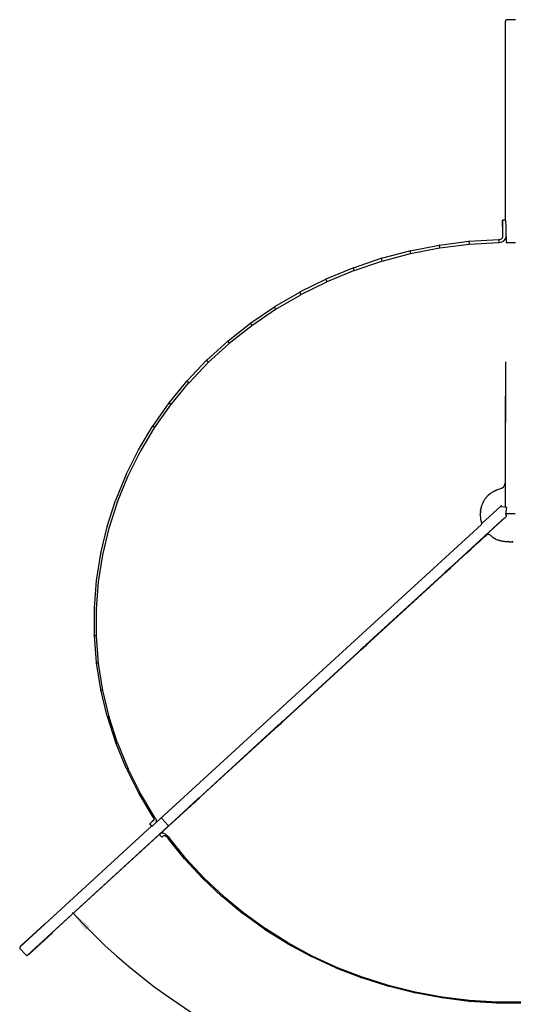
# Model space of a CAD drawing. Header units: millimetres. Extents: x 50 to 4150, y 50 to 2920.
# Tile 2 of 21: x 893 to 1336, y 513 to 1396. Entities that reach past the tile are written whole.
import ezdxf

# ---------------------------------------------------------------- set-up
doc = ezdxf.new("R2010")
doc.units = ezdxf.units.MM
doc.header["$LTSCALE"] = 10
doc.linetypes.add('SLD-Solido', pattern=[0])
doc.layers.add('QUOTE', color=1, linetype='SLD-Solido')
doc.styles.add('SLDTEXTSTYLE0', font='GOTHIC.TTF', dxfattribs={"width": 0.913})
doc.dimstyles.new('SLDDIMSTYLE1', dxfattribs={"dimtxt": 26.458333, "dimasz": 20, "dimexe": 0, "dimexo": 0.0625, "dimgap": 6.614583, "dimtad": 1, "dimdec": 4, "dimlfac": 10, "dimzin": 12, "dimdsep": 46, "dimtxsty": 'SLDTEXTSTYLE0', "dimsah": 1, "dimcen": 0.09, "dimadec": 1, "dimazin": 3, "dimtfac": 1, "dimtdec": 1, "dimtofl": 0, "dimtmove": 0, "dimatfit": 3, "dimfxl": 1, "dimfrac": 2, "dimtolj": 1, "dimtzin": 12, "dimarcsym": 0})

# ---------------------------------------------------------------- blocks, each defined once
blk = doc.blocks.new('_D_2')
at = {"layer": 'QUOTE', "transparency": 16777216}
blk.add_arc((1333.65, 955.7), 533.45, 222.52816, 317.5, dxfattribs=at)
for points in [[(940.52, 595.12), (952.5, 578.91), (956.13, 582.36)], [(1726.95, 595.31), (1711.35, 582.54), (1714.98, 579.1)]]:
    blk.add_solid(points, dxfattribs=at)
at = {"layer": 'QUOTE', "transparency": 16777216, "insert": (1314.42, 455.71), "char_height": 26.458, "attachment_point": 1, "rotation": 0.8455, "style": 'SLDTEXTSTYLE0'}
blk.add_mtext('95°', dxfattribs=at)

msp = doc.modelspace()

# ---------------------------------------------------------------- linework, layer by layer
for p, q in [((1337.79962, 1395.362237), (1329.79962, 1395.362237)), ((1337.04962, 1395.505128), (1330.54962, 1395.505128)), ((1328.54962, 1393.505128), (1328.54962, 1365.505128)), ((1328.79962, 1215.77891), (1328.79962, 1394.325937)), ((1326.289979, 1213.172484), (1326.23675, 1200.336216)), ((1329.316818, 1215.779494), (1326.316835, 1215.776106)), ((1326.393943, 1201.190577), (1326.37583, 1207.100896)), ((1329.393926, 1201.193964), (1329.369977, 1195.418587)), ((1329.393926, 1201.193964), (1329.375813, 1207.104284)), ((1243.48253, 1188.437205), (1269.452416, 1193.472227)), ((1269.452416, 1193.472227), (1269.811727, 1190.935713)), ((1269.706123, 1193.511147), (1296.003308, 1196.828166)), ((1269.942488, 1190.956611), (1296.239674, 1194.27363)), ((1296.003308, 1196.828166), (1296.239674, 1194.27363)), ((1296.258986, 1196.850252), (1322.814376, 1198.436134)), ((1296.371543, 1194.285872), (1322.926933, 1195.871755)), ((1323.314022, 1198.451624), (1322.814376, 1198.436134)), ((1322.814376, 1198.436134), (1322.926933, 1195.871755)), ((1323.426579, 1195.887245), (1322.926933, 1195.871755)), ((1337.79962, 1195.401237), (1329.79962, 1195.401237)), ((1217.723115, 1181.654489), (1243.232134, 1188.381593)), ((1218.203853, 1179.144116), (1243.712873, 1185.871221)), ((1243.232134, 1188.381593), (1243.712873, 1185.871221)), ((1243.841841, 1185.900691), (1269.811727, 1190.935713)), ((1192.56037, 1173.197849), (1217.477358, 1181.582423)), ((1193.160366, 1170.721631), (1218.077354, 1179.106204)), ((1217.477358, 1181.582423), (1218.077354, 1179.106204)), ((1168.123756, 1163.110758), (1192.320564, 1173.109654)), ((1168.840194, 1160.676556), (1193.037002, 1170.675452)), ((1192.320564, 1173.109654), (1193.037002, 1170.675452)), ((1144.538971, 1151.445065), (1167.891189, 1163.00685)), ((1145.3684, 1149.060547), (1168.720617, 1160.622332)), ((1167.891189, 1163.00685), (1168.720617, 1160.622332)), ((1121.927368, 1138.260759), (1144.314895, 1151.325949)), ((1122.865717, 1135.933352), (1145.253244, 1148.998543)), ((1144.314895, 1151.325949), (1145.253244, 1148.998543)), ((1100.405263, 1123.625624), (1121.712997, 1138.127024)), ((1101.44786, 1121.362474), (1122.755594, 1135.863875)), ((1121.712997, 1138.127024), (1122.755594, 1135.863875)), ((1080.083406, 1107.614936), (1100.201762, 1123.477947)), ((1081.225, 1105.422862), (1101.343356, 1121.285872)), ((1100.201762, 1123.477947), (1101.343356, 1121.285872)), ((1061.066347, 1090.311033), (1079.891884, 1107.45407)), ((1062.301135, 1088.196487), (1081.126672, 1105.339524)), ((1079.891884, 1107.45407), (1081.126672, 1105.339524)), ((1043.451926, 1071.802906), (1060.887852, 1090.137809)), ((1044.773583, 1069.771935), (1062.209509, 1088.106838)), ((1060.887852, 1090.137809), (1062.209509, 1088.106838)), ((1328.927636, 1088.747864), (1328.476249, 979.895395)), ((1027.330794, 1052.18577), (1043.287436, 1071.618227)), ((1028.732507, 1050.24398), (1044.689149, 1069.676436)), ((1043.287436, 1071.618227), (1044.689149, 1069.676436)), ((1012.785887, 1031.560515), (1027.181212, 1051.990606)), ((1027.181212, 1051.990606), (1028.655717, 1050.143126)), ((1328.79962, 958.388229), (1328.79962, 1057.876586)), ((1014.260392, 1029.713035), (1028.655717, 1050.143126)), ((999.892062, 1010.033261), (1012.652033, 1031.355897)), ((1001.431685, 1008.284713), (1014.191657, 1029.607349)), ((1012.652033, 1031.355897), (1014.191657, 1029.607349)), ((988.71565, 987.714724), (999.774671, 1009.820274)), ((990.312351, 986.069195), (1001.371372, 1008.174745)), ((1328.598585, 1009.396851), (1328.79962, 1009.397078)), ((1328.79962, 1014.397081), (1328.619319, 1014.396877)), ((979.314176, 964.719748), (988.615366, 987.494505)), ((980.959592, 963.180763), (990.260782, 985.95552)), ((971.736003, 941.1666), (979.231545, 964.493473)), ((973.4215, 939.737103), (980.917042, 963.063976)), ((1324.623853, 959.364002), (1307.599069, 943.763661)), ((1325.29962, 959.983228), (1324.623853, 959.364002)), ((1325.29962, 958.89709), (1325.29962, 959.983228)), ((1330.052893, 958.201985), (1325.563824, 958.869086)), ((1329.194064, 952.023026), (1330.052893, 958.201985)), ((1329.41545, 950.191274), (1027.18877, 673.251546)), ((1325.29962, 946.416948), (1278.957669, 903.952373)), ((1325.29962, 946.416999), (1325.29962, 946.417312)), ((1325.29962, 946.416948), (1325.29962, 946.416999)), ((1329.194064, 952.023026), (1329.531869, 951.654397)), ((1329.304777, 952.819562), (1329.79962, 952.819562)), ((1329.79962, 952.819562), (1337.631436, 952.819562)), ((966.020134, 917.176484), (971.671473, 940.935481)), ((967.736854, 915.858819), (973.388194, 939.617816)), ((1307.285057, 943.021291), (1015.743427, 675.882327)), ((1311.499013, 933.050753), (1312.483692, 933.886997)), ((1294.094231, 917.331041), (1297.064993, 920.05107)), ((1296.273543, 919.315338), (1294.254405, 917.466621)), ((1295.631904, 918.697015), (1296.273543, 919.315338)), ((1297.064993, 920.05107), (1296.080392, 919.102187)), ((1297.078594, 919.946419), (1297.073473, 919.952065)), ((1297.759731, 920.589553), (1297.674069, 920.683982)), ((1297.683077, 920.53816), (1298.102357, 920.922051)), ((962.19597, 892.872784), (965.974052, 916.941761)), ((963.934885, 891.668681), (967.712967, 915.737658)), ((1294.181637, 917.516901), (1279.14634, 903.744391)), ((1294.254405, 917.466621), (1294.094231, 917.331041)), ((1275.271236, 900.57438), (1203.745106, 835.032758)), ((1275.459324, 900.36704), (1203.922486, 834.838447)), ((1275.270566, 900.575118), (1275.564699, 900.25088)), ((1279.267978, 903.610303), (1278.956954, 903.953161)), ((960.283192, 868.380575), (962.168578, 892.635718)), ((962.035154, 867.291141), (963.92054, 891.546283)), ((960.291633, 843.825845), (960.274626, 868.142438)), ((962.047428, 842.851556), (962.030422, 867.168149)), ((960.291633, 843.825845), (962.047428, 842.851556)), ((962.221245, 819.334885), (960.301923, 843.587912)), ((963.97165, 818.475588), (962.052328, 842.728615)), ((1200.058713, 831.654801), (1128.515572, 766.09759)), ((1200.235508, 831.461131), (1128.680445, 765.915843)), ((1200.058039, 831.65554), (1200.341352, 831.345184)), ((1204.043934, 834.705407), (1203.744322, 835.033617)), ((962.221245, 819.334885), (963.97165, 818.475588)), ((966.062087, 795.033753), (962.250316, 819.09843)), ((967.797919, 794.288667), (963.986148, 818.353344)), ((966.062087, 795.033753), (967.797919, 794.288667)), ((971.794399, 771.047395), (966.109758, 794.800038)), ((973.50657, 770.415114), (967.821929, 794.167758)), ((971.794399, 771.047395), (973.50657, 770.415114)), ((979.388655, 747.499289), (971.860385, 770.817664)), ((981.068225, 746.977798), (973.539955, 770.296174)), ((1124.829139, 762.719597), (1053.231664, 697.112598)), ((1124.993428, 762.538492), (1053.384627, 696.943979)), ((1124.828467, 762.720337), (1125.099439, 762.42163)), ((1128.802718, 765.781053), (1128.514791, 766.098452)), ((979.388655, 747.499289), (981.068225, 746.977798)), ((988.805806, 724.510468), (979.472571, 747.27476)), ((990.444031, 724.097152), (981.110796, 746.861445)), ((988.805806, 724.510468), (990.444031, 724.097152)), ((999.997338, 702.199308), (988.907166, 724.292325)), ((1001.585722, 701.890973), (990.49555, 723.983991)), ((999.997338, 702.199308), (1001.585722, 701.890973)), ((1012.93787, 680.626882), (1000.115563, 701.988697)), ((1014.46821, 680.419775), (1001.645904, 701.781591)), ((1049.69761, 693.566628), (1026.964934, 672.743226)), ((1049.545231, 693.734605), (1039.870816, 684.869637)), ((1049.544564, 693.73534), (1049.801853, 693.451715)), ((1053.505132, 696.811138), (1053.230881, 697.11346)), ((1039.874037, 684.866121), (922.137506, 576.87397)), ((1012.93787, 680.626882), (1014.46821, 680.419775)), ((1013.195811, 680.240372), (1012.93787, 680.626882)), ((1014.726152, 680.033266), (1014.46821, 680.419775)), ((1027.18877, 673.251546), (1039.870816, 684.869637)), ((1027.188894, 673.251411), (1039.874037, 684.866121)), ((1011.500699, 672.431167), (893.590731, 564.279934)), ((1027.188894, 673.251411), (900.346477, 556.907018)), ((1009.63068, 674.47968), (1011.653251, 672.264054)), ((1010.536603, 675.264163), (1013.720856, 678.097952)), ((1012.559174, 673.048538), (1015.743427, 675.882327)), ((1020.655836, 679.472392), (1026.060284, 673.573923)), ((1020.655848, 679.472378), (1026.060297, 673.573909)), ((1018.56258, 664.835668), (1020.578074, 662.613877)), ((1019.50646, 665.582105), (1020.491139, 666.418349)), ((1021.521954, 663.360313), (1022.506633, 664.196558)), ((1026.154293, 661.802121), (1026.431454, 661.414011)), ((1027.83564, 661.391018), (1026.431454, 661.414011)), ((1041.155159, 643.23456), (1026.431454, 661.414011)), ((1027.558479, 661.779128), (1027.83564, 661.391018)), ((1042.559345, 643.211567), (1027.83564, 661.391018)), ((1042.636788, 643.122324), (1041.302656, 643.059042)), ((1057.274016, 625.861175), (1041.302656, 643.059042)), ((1058.608147, 625.924457), (1042.636788, 643.122324)), ((1058.692038, 625.839996), (1057.434269, 625.694909)), ((1074.619512, 609.509097), (1057.434269, 625.694909)), ((1075.877282, 609.654184), (1058.692038, 625.839996)), ((1075.96726, 609.574904), (1074.791828, 609.352894)), ((1093.114739, 594.250888), (1074.791828, 609.352894)), ((1094.290171, 594.472899), (1075.96726, 609.574904)), ((1094.385845, 594.399176), (1093.29836, 594.105516)), ((1112.677679, 580.154262), (1093.29836, 594.105516)), ((1113.765164, 580.447922), (1094.385845, 594.399176)), ((915.139818, 584.482812), (894.495652, 565.566724)), ((901.589136, 557.825108), (922.233302, 576.741197)), ((901.589185, 557.825162), (922.233351, 576.74125)), ((922.356708, 576.8646), (922.233302, 576.741197)), ((922.356708, 576.8646), (922.356756, 576.864653)), ((1113.866114, 580.380107), (1112.871788, 580.020438)), ((1133.221575, 567.28178), (1112.871788, 580.020438)), ((1134.215901, 567.641449), (1113.866114, 580.380107)), ((894.372246, 565.443321), (894.372197, 565.443268)), ((1134.32168, 567.579866), (1133.425298, 567.16017)), ((1154.655313, 555.690574), (1133.425298, 567.16017)), ((1155.551695, 556.11027), (1134.32168, 567.579866)), ((893.488167, 562.82964), (898.892764, 556.931307)), ((900.896936, 557.411399), (900.346477, 556.907018)), ((1155.66183, 556.055215), (1154.867721, 555.581784)), ((1176.883823, 545.432092), (1154.867721, 555.581784)), ((1177.677933, 545.905522), (1155.66183, 556.055215)), ((1177.791931, 545.857258), (1177.103941, 545.336669)), ((1199.808507, 536.551869), (1177.103941, 545.336669)), ((1200.496497, 537.072457), (1177.791931, 545.857258)), ((1200.613844, 537.031217), (1200.035315, 536.470294)), ((1223.327672, 529.089325), (1200.035315, 536.470294)), ((1223.906201, 529.650248), (1200.613844, 537.031217)), ((1224.026365, 529.616231), (1223.560115, 529.022009)), ((1247.803234, 523.67181), (1224.026365, 529.616231)), ((1247.336984, 523.077588), (1223.560115, 529.022009)), ((1247.925669, 523.64518), (1247.573973, 523.024873)), ((1271.729929, 518.543348), (1247.573973, 523.024873)), ((1272.081625, 519.163655), (1247.925669, 523.64518)), ((1296.398289, 515.506738), (1271.97035, 518.505502)), ((1296.633713, 516.145776), (1272.205775, 519.144541)), ((1321.232621, 513.98124), (1296.64101, 515.483952)), ((1321.350622, 514.631558), (1296.759011, 516.13427)), ((1346.122745, 514.627716), (1321.476495, 514.627716)), ((1346.122745, 513.973632), (1321.476495, 513.973632))]:
    msp.add_line(p, q)
at = {"flags": 128}
for points in [[(1330.54962, 1395.505128), (1330.159439, 1395.466699), (1329.807227, 1395.362237)], [(1326.37583, 1207.100896), (1326.368722, 1209.197115), (1326.360971, 1211.060835), (1326.352735, 1212.654116), (1326.344183, 1213.944525), (1326.335487, 1214.905791), (1326.326826, 1215.518346), (1326.318374, 1215.769721), (1326.310306, 1215.654798), (1326.302784, 1215.175917), (1326.295962, 1214.342826), (1326.289979, 1213.172484)], [(1329.531869, 951.654397), (1329.509157, 951.368974), (1329.487318, 951.094515), (1329.46719, 950.841569), (1329.449548, 950.619855), (1329.43507, 950.437894), (1329.424312, 950.302679), (1329.417687, 950.219405), (1329.41545, 950.191274)], [(1311.499013, 933.050753), (1310.671388, 932.33947), (1309.608428, 931.411665), (1308.331773, 930.286224), (1306.867411, 928.98606), (1305.245153, 927.537638), (1303.498023, 925.970446), (1301.661588, 924.316386), (1299.773232, 922.609131), (1297.871396, 920.883435), (1295.994797, 919.174428), (1294.181637, 917.516901)], [(1316.326417, 932.621868), (1315.707937, 933.071657), (1315.10761, 933.448609), (1314.537013, 933.745451), (1314.007154, 933.956459), (1313.528251, 934.077563), (1313.109542, 934.106427), (1312.759103, 934.042494), (1312.483692, 933.886997)], [(1279.361239, 904.323461), (1279.221371, 904.195398), (1278.817034, 903.824967), (1278.192042, 903.252311), (1277.414123, 902.539485), (1276.567578, 901.763736), (1275.744142, 901.009129), (1275.033048, 900.357435), (1274.511353, 899.879277), (1274.235591, 899.626471), (1274.235646, 899.626411), (1274.511511, 899.879104), (1275.033293, 900.357168), (1275.270835, 900.574822)], [(1275.523285, 900.296532), (1275.101694, 899.900774), (1274.833822, 899.639262), (1274.843561, 899.628526), (1275.129858, 899.869727), (1275.661686, 900.336728), (1276.381413, 900.978923), (1277.211048, 901.72672), (1278.060684, 902.499082), (1278.838252, 903.212314), (1279.45949, 903.789124), (1279.857076, 904.167007), (1279.987927, 904.305014), (1279.987927, 904.305014)], [(1278.957132, 903.952965), (1279.221479, 904.19528), (1279.361239, 904.323461)], [(1205.22852, 836.393362), (1205.089254, 836.265861), (1204.683951, 835.894558), (1204.048623, 835.312444), (1203.239722, 834.571243), (1202.329123, 833.736814), (1201.397736, 832.8833), (1200.528318, 832.086538), (1199.798122, 831.417325), (1199.272029, 830.935124), (1198.996785, 830.682779), (1198.996845, 830.682713), (1199.272205, 830.934932), (1199.798397, 831.417025), (1200.058345, 831.655204)], [(1200.299094, 831.391475), (1199.847412, 830.967719), (1199.57954, 830.706207), (1199.58928, 830.695471), (1199.875576, 830.936672), (1200.407404, 831.403674), (1201.127132, 832.045869), (1201.956766, 832.793665), (1202.806402, 833.566028), (1203.58397, 834.279259), (1204.205208, 834.856069), (1204.602794, 835.233952), (1204.733645, 835.371959), (1204.733645, 835.371959)], [(1203.744665, 835.033241), (1204.048939, 835.3121), (1204.684179, 835.89431), (1205.089373, 836.265731), (1205.22852, 836.393362)], [(1130.005487, 767.464152), (1129.866222, 767.336651), (1129.460918, 766.965348), (1128.825591, 766.383234), (1128.01669, 765.642034), (1127.10609, 764.807605), (1126.174703, 763.95409), (1125.305286, 763.157328), (1124.57509, 762.488115), (1124.048997, 762.005914), (1123.773752, 761.753569), (1123.773812, 761.753503), (1124.049172, 762.005723), (1124.575365, 762.487816), (1124.828772, 762.720002)], [(1125.058026, 762.467283), (1124.636434, 762.071524), (1124.368562, 761.810013), (1124.378302, 761.799276), (1124.664598, 762.040478), (1125.196426, 762.507479), (1125.916154, 763.149674), (1126.745788, 763.89747), (1127.595425, 764.669833), (1128.372993, 765.383064), (1128.99423, 765.959875), (1129.391817, 766.337758), (1129.522667, 766.475764), (1129.522667, 766.475764)], [(1128.515133, 766.098075), (1128.825906, 766.38289), (1129.461146, 766.9651), (1129.866341, 767.336521), (1130.005487, 767.464152)], [(1054.782454, 698.534942), (1054.643189, 698.407441), (1054.237886, 698.036138), (1053.602558, 697.454025), (1052.793657, 696.712824), (1051.883058, 695.878395), (1050.95167, 695.02488), (1050.082253, 694.228118), (1049.352057, 693.558906), (1048.825964, 693.076704), (1048.550719, 692.824359), (1048.550779, 692.824294), (1048.826139, 693.076513), (1049.352332, 693.558606), (1049.544862, 693.735011)], [(1049.76044, 693.497368), (1049.338848, 693.101609), (1049.070976, 692.840098), (1049.080716, 692.829361), (1049.367012, 693.070562), (1049.89884, 693.537564), (1050.618568, 694.179759), (1051.448202, 694.927555), (1052.297839, 695.699918), (1053.075407, 696.413149), (1053.696644, 696.98996), (1054.094231, 697.367843), (1054.225082, 697.505849), (1054.225082, 697.505849)], [(1053.231228, 697.113078), (1053.602874, 697.45368), (1054.238113, 698.03589), (1054.643308, 698.407311), (1054.782454, 698.534942)], [(1013.720856, 678.097952), (1013.822756, 678.234314), (1013.876469, 678.418172), (1013.880849, 678.645606), (1013.835804, 678.911765), (1013.742295, 679.210972), (1013.602314, 679.536846), (1013.418849, 679.882436), (1013.195811, 680.240372)], [(1015.743427, 675.882327), (1015.940857, 676.146527), (1016.044926, 676.502753), (1016.053414, 676.943406), (1015.966139, 677.459089), (1015.784964, 678.038803), (1015.513751, 678.670183), (1015.158287, 679.339765), (1014.726152, 680.033266)], [(1013.879891, 678.445838), (1013.390526, 677.994869), (1012.169076, 676.866963), (1011.166578, 675.937504), (1010.403439, 675.225412), (1009.895194, 674.745186), (1009.65219, 674.506599), (1009.679375, 674.514509), (1009.976193, 674.768756), (1010.536603, 675.264163)], [(1026.964934, 672.743226), (1025.252123, 671.170922), (1023.67453, 669.715847), (1022.264269, 668.407623), (1021.050049, 667.272882), (1020.056589, 666.334724), (1019.304112, 665.612247), (1018.807937, 665.120158), (1018.578164, 664.868475), (1018.619471, 664.862322), (1018.931017, 665.101824), (1019.50646, 665.582105)], [(1020.491139, 666.418349), (1021.0026, 666.628101), (1021.715976, 666.572524), (1022.591845, 666.254689), (1023.581807, 665.69216), (1024.631157, 664.916022), (1025.681906, 663.969164), (1026.675992, 662.903911), (1027.558479, 661.779128)], [(1022.506633, 664.196558), (1022.770613, 664.304817), (1023.138807, 664.276132), (1023.590869, 664.112088), (1024.101817, 663.82175), (1024.643417, 663.421163), (1025.185739, 662.932462), (1025.698815, 662.382654), (1026.154293, 661.802121)]]:
    msp.add_lwpolyline(points, dxfattribs=at)
for centre, radius, start, end in [((1330.54962, 1393.505128), 2, 150.233335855, 180), ((1330.54962, 1365.505128), 2, 180, 208.955024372), ((887.296951, 1208.435763), 442.080868, 359.827433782, 0.951826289), ((1323.432401, 1201.419653), 2.970389, 267.715995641, 355.576947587), ((1323.655938, 1201.637801), 5.755128, 267.715995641, 355.576947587), ((1323.431362, 979.996373), 5.045897, 303.256551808, 358.853331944), ((1306.335149, 943.882707), 1.282327, 317.796944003, 12.334835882), ((1289.856511, 891.957825), 15.806391, 128.633861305, 132.261036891), ((1214.286926, 823.408375), 15.309882, 128.608416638, 132.199286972), ((1139.391251, 754.128576), 15.806391, 128.633861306, 132.261036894), ((1064.093665, 685.158661), 15.806391, 128.633861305, 132.261036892), ((1002.898601, 683.289267), 14.078324, 308.45158504, 313.330205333), ((1017.63402, 667.30667), 5.539834, 302.102367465, 314.572730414), ((916.490967, 583.008229), 2, 99.549311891, 132.498786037), ((920.882202, 578.215833), 2, 312.498786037, 335.790990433), ((895.846752, 564.092087), 2, 137.499999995, 166.254638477), ((895.846801, 564.092141), 2, 132.498786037, 166.254961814), ((900.237987, 559.299692), 2, 289.234975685, 312.498786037), ((900.238036, 559.299745), 2, 289.235265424, 312.498786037)]:
    msp.add_arc(centre, radius, start, end)
for centre, major_axis, ratio, start_param, end_param in [((1329.79962, 1394.325937), (0, 1.0363), 0.9649715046, 0, 1.5707963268), ((1270.718281, 1185.931449), (-1.100639, 7.567633), 0.809409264, 6.2687584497, 6.3102285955), ((1296.749729, 1189.214949), (-0.542875, 7.631867), 0.8100120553, 6.2747553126, 6.3161651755), ((1296.749729, 1189.214949), (-0.4273, 5.067386), 0.6289327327, 6.2677899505, 6.3091998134), ((1329.79962, 1195.047114), (1, 0), 0.354122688, 1.5707963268, 2.0159684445), ((1329.79962, 1195.047114), (1, 0), 0.354122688, 1.5707963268, 2.0151315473), ((1245.010636, 1180.94727), (-1.646524, 7.465317), 0.8079873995, 6.2636044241, 6.3051329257), ((1245.010636, 1180.94727), (-1.29731, 4.92407), 0.6254316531, 6.2418041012, 6.2833326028), ((1270.718281, 1185.931449), (-0.866539, 5.011602), 0.6278491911, 6.2544550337, 6.2959251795), ((1219.759024, 1174.288048), (-2.174937, 7.327366), 0.8058097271, 6.2597382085, 6.3013228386), ((1219.759024, 1174.288048), (-1.715746, 4.806341), 0.6217960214, 6.2302350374, 6.2718196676), ((1195.093299, 1165.988025), (-2.681253, 7.156943), 0.8029629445, 6.2575260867, 6.2991643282), ((1195.093299, 1165.988025), (-2.118555, 4.660423), 0.6171002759, 6.2200674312, 6.2617056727), ((1171.140335, 1156.089893), (-3.161944, 6.957627), 0.799550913, 6.2572428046, 6.2989318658), ((1171.140335, 1156.089893), (-2.503084, 4.488591), 0.6115313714, 6.2115298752, 6.2532189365), ((1148.023306, 1144.644551), (-3.614568, 6.733122), 0.7956881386, 6.259070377, 6.3008072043), ((1148.023306, 1144.644551), (-2.867314, 4.293218), 0.6052916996, 6.2047588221, 6.2464956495), ((1125.861123, 1131.71087), (-4.037656, 6.487033), 0.791493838, 6.2631064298, 6.3048877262), ((1125.861123, 1131.71087), (-3.209782, 4.076633), 0.5985869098, 6.1998069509, 6.2415882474), ((1104.76775, 1117.355357), (-4.430532, 6.222713), 0.7870870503, 6.2693779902, 6.3112002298), ((1104.76775, 1117.355357), (-3.529478, 3.841034), 0.5916160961, 6.1966568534, 6.2384790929), ((1084.851689, 1101.651854), (-4.79313, 5.943183), 0.7825830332, 6.2778577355, 6.3197171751), ((1084.851689, 1101.651854), (3.825725, -3.588445), 0.5845648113, 3.0536444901, 3.0955039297), ((1066.215364, 1084.681118), (-5.12581, 5.65111), 0.7780908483, 0.0052943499, 0.047187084), ((1066.215364, 1084.681118), (4.098084, -3.320708), 0.5776007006, 3.0538451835, 3.0957379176), ((1048.954615, 1066.530423), (5.429211, -5.348818), 0.7737120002, 3.1595603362, 3.2014822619), ((1048.954615, 1066.530423), (4.346264, -3.039492), 0.5708713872, 3.0555312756, 3.0974532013), ((1033.158233, 1047.293135), (5.704139, -5.038333), 0.769539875, 3.1741808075, 3.2161276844), ((1033.158233, 1047.293135), (4.570062, -2.746328), 0.5645040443, 3.0585535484, 3.1005004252), ((1018.907445, 1027.068173), (5.951482, -4.721426), 0.7656597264, 3.1906391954, 3.2326066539), ((1018.907445, 1027.068173), (4.769324, -2.442633), 0.5586060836, 3.0627565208, 3.1047239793), ((1006.27556, 1005.959578), (6.172161, -4.399666), 0.7621490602, 3.2088276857, 3.2508112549), ((1006.27556, 1005.959578), (4.943918, -2.129742), 0.5532665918, 3.0679841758, 3.109967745), ((995.327532, 984.075889), (6.367095, -4.074463), 0.7590781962, 3.228644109, 3.2706392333), ((995.327532, 984.075889), (5.093723, -1.808936), 0.5485580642, 3.074083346, 3.1160784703), ((1333.79962, 959.605019), (27.271607, 5.525641), 0.6400828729, 2.1366507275, 2.1762923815), ((1333.79962, 959.421632), (27.34403, 4.587326), 0.6375667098, 2.1128594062, 2.1539433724), ((1333.79962, 959.224403), (27.401967, 3.649959), 0.635611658, 2.0871039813, 2.1297865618), ((1333.79962, 959.01448), (27.446085, 2.713764), 0.6342351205, 2.0592924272, 2.1037286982), ((1333.79962, 958.793072), (27.476903, 1.778929), 0.6334491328, 2.0293395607, 2.0756811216), ((1333.79962, 958.561434), (27.494786, 0.845604), 0.6332600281, 1.9744610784, 2.0455613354), ((986.119682, 961.529682), (6.537188, -3.74711), 0.7565109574, 3.2499949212, 3.2919969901), ((986.119682, 961.529682), (5.218623, -1.481458), 0.5445382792, 3.0809058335, 3.1229079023), ((1333.79962, 960.421906), (24.864443, 16.711298), 0.7029821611, 2.307108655, 2.3409878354), ((1333.79962, 960.462427), (25.204921, 15.797105), 0.6962206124, 2.2985607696, 2.3321443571), ((1333.79962, 960.482592), (25.51454, 14.87723), 0.6896139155, 2.2893716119, 2.3227991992), ((1333.79962, 960.482308), (25.795055, 13.952519), 0.683197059, 2.2794212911, 2.3128312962), ((1333.79962, 960.461609), (26.048177, 13.023765), 0.6770062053, 2.2685916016, 2.3021222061), ((1333.79962, 960.420653), (26.275561, 12.091709), 0.6710784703, 2.2567661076, 2.2905558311), ((1333.79962, 960.359723), (26.478808, 11.157036), 0.6654516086, 2.243829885, 2.278018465), ((1333.79962, 960.27922), (26.659452, 10.220377), 0.660163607, 2.2296696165, 2.2643984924), ((1333.79962, 960.179663), (26.818952, 9.282312), 0.6552521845, 2.2141734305, 2.2495864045), ((1333.79962, 960.061681), (26.958686, 8.343363), 0.650754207, 2.197231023, 2.2334745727), ((1333.79962, 959.92601), (27.079939, 7.403999), 0.6467050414, 2.1787338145, 2.2159572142), ((1333.79962, 959.773481), (27.183891, 6.464637), 0.6431378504, 2.1585751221, 2.1969304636), ((1333.79962, 959.416562), (20.804758, 23.697702), 0.7588778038, 2.3674066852, 2.4089832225), ((1333.79962, 959.602012), (21.46043, 22.867397), 0.7519844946, 2.3594547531, 2.3995224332), ((1333.79962, 959.772138), (22.069697, 22.022064), 0.7450100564, 2.3518827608, 2.3906029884), ((1333.79962, 959.925937), (22.634629, 21.163224), 0.7379807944, 2.3445590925, 2.3820916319), ((1333.79962, 960.0625), (23.157268, 20.29226), 0.7309235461, 2.3373525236, 2.3738540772), ((1333.79962, 960.18102), (23.639622, 19.410448), 0.723865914, 2.3301324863, 2.3657566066), ((1333.79962, 960.280798), (24.083658, 18.518963), 0.7168364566, 2.3227698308, 2.3576665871), ((1333.79962, 960.361248), (24.491303, 17.618905), 0.7098648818, 2.3151371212, 2.349453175), ((1325.036103, 958.385418), (1.378629, 0.011987), 0.3766384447, 1.1747130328, 1.3751949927), ((1333.79962, 959.21688), (20.100595, 24.511303), 0.7656639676, 2.375869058, 2.4191167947), ((1333.79962, 959.004132), (19.345858, 25.306329), 0.7723170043, 2.3849707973, 2.4300503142), ((1333.79962, 958.779556), (18.538502, 26.080684), 0.778810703, 2.3948370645, 2.4644635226), ((978.699354, 938.436886), (6.683321, -3.418813), 0.7545053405, 3.2727969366, 3.3148013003), ((978.699354, 938.436886), (5.318511, -1.148535), 0.541252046, 3.0883090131, 3.1303133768), ((1333.79962, 958.87777), (16.849792, 27.525412), 0.7895706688, 3.2806666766, 3.3421394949), ((1333.79962, 959.123216), (15.93939, 28.217481), 0.7941709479, 3.3060046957, 3.3422833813), ((1333.79962, 959.356367), (14.977602, 28.881514), 0.7985530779, 3.3050336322, 3.339555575), ((1333.79962, 959.575981), (13.964198, 29.513995), 0.8026951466, 3.3011959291, 3.3341304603), ((1333.79962, 959.780869), (12.899449, 30.111164), 0.8065750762, 3.2946764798, 3.326189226), ((1333.79962, 959.969911), (11.784226, 30.669055), 0.8101708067, 3.2856684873, 3.3159199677), ((1333.79962, 960.142059), (10.620079, 31.183554), 0.813460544, 3.2743735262, 3.3035183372), ((1333.79962, 960.29635), (9.40933, 31.650468), 0.8164230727, 3.2610020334, 3.289188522), ((1333.79962, 960.43191), (8.155126, 32.065633), 0.8190381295, 3.2457739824, 3.2731443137), ((1333.79962, 960.547967), (6.861488, 32.425025), 0.8212868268, 3.2289194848, 3.2556100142), ((1333.79962, 960.643855), (5.533307, 32.724896), 0.8231521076, 3.2106790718, 3.2368209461), ((1333.79962, 960.719019), (4.176308, 32.961918), 0.8246192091, 3.1913034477, 3.2170233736), ((1333.79962, 960.773023), (2.796963, 33.133324), 0.8256761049, 3.1710525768, 3.1964737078), ((1333.79962, 960.805552), (1.402354, 33.237031), 0.826313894, 3.1501940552, 3.1754369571), ((1333.79962, 960.816416), (0, 33.271746), 0.8265271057, 3.1290008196, 3.1541844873), ((1333.79962, 960.805552), (-1.402354, 33.237031), 0.826313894, 3.1077483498, 3.1329912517), ((1333.79962, 960.773023), (-2.796963, 33.133324), 0.8256761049, 3.0867115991, 3.1121327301), ((973.104724, 914.916301), (6.806361, -3.090722), 0.7531141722, 3.2969785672, 3.3389805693), ((973.104724, 914.916301), (5.39329, -0.811382), 0.5387328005, 3.096155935, 3.1381579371), ((969.364556, 891.088862), (6.907163, -2.763947), 0.752385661, 3.3224804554, 3.3644754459), ((969.364556, 891.088862), (5.442883, -0.471213), 0.5370038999, 3.1043144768, 3.1463094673), ((967.498093, 867.077154), (6.986582, -2.439579), 0.7523638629, 3.349256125, 3.3912394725), ((967.498093, 867.077154), (5.467232, -0.129244), 0.5360796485, 3.1126564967, 3.1546398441), ((967.514928, 843.004656), (7.04549, -2.118703), 0.7530890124, 3.3772724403, 3.4192396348), ((967.514928, 843.004656), (5.466305, 0.213307), 0.5359659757, 3.1210563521, 3.1630235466), ((969.414979, 818.995143), (7.084781, -1.802405), 0.7545977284, 3.4065104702, 3.4484570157), ((969.414979, 818.995143), (5.440098, 0.555222), 0.5366608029, 3.1293896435, 3.1713361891), ((973.188466, 795.172159), (7.105391, -1.491789), 0.7569230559, 3.4369665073, 3.4788880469), ((973.188466, 795.172159), (5.388635, 0.895275), 0.538154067, 3.1375318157, 3.1794533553), ((978.815993, 771.658156), (7.108309, -1.187983), 0.7600943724, 3.4686536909, 3.5105459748), ((978.815993, 771.658156), (5.311968, 1.232245), 0.5404274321, 3.1453566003, 3.1872488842), ((986.268597, 748.57415), (7.094595, -0.892156), 0.7641370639, 3.501604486, 3.5434634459), ((986.268597, 748.57415), (5.210172, 1.5649), 0.5434536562, 3.1527351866, 3.1945941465), ((995.507984, 726.038761), (7.06539, -0.605531), 0.7690720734, 3.5358740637, 3.5776957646), ((995.507984, 726.038761), (5.083345, 1.892008), 0.5471957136, 3.159534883, 3.201356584), ((1006.486584, 704.168005), (7.021943, -0.329414), 0.7749150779, 3.5715453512, 3.613325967), ((1006.486584, 704.168005), (4.931604, 2.212317), 0.5516055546, 3.1656191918, 3.2073998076), ((1021.108766, 679.887324), (-0.67559, 0.737277), 0.6142590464, 0.8340730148, 1.5707963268), ((1021.108889, 679.887189), (-0.675709, 0.737168), 0.6142590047, 0.8337272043, 1.5704579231), ((1026.513338, 673.98872), (-0.675709, 0.737168), 0.6142590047, 1.5704579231, 3.1412542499), ((1026.513214, 673.988855), (-0.67559, 0.737277), 0.6142590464, 1.5707963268, 3.1415172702), ((1046.985141, 646.188324), (6.894504, 0.145531), 0.7894504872, 3.6882609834, 3.727131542), ((1046.985141, 646.188324), (4.554202, 2.795292), 0.5636875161, 3.2153038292, 3.2541743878), ((1062.795249, 629.164091), (6.817839, 0.344455), 0.7978286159, 3.7293734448, 3.7683098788), ((1062.795249, 629.164091), (4.33367, 3.059034), 0.5709878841, 3.2182870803, 3.2572235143), ((1079.807138, 613.141552), (6.736522, 0.525869), 0.8068328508, 3.7729141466, 3.8119125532), ((1079.807138, 613.141552), (4.09255, 3.312048), 0.5786451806, 3.2200031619, 3.2590015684), ((1097.945369, 598.191762), (6.652563, 0.687444), 0.8164123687, 3.819277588, 3.8583337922), ((1097.945369, 598.191762), (3.830925, 3.553188), 0.5865553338, 3.2202993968, 3.259355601), ((1117.129511, 584.381017), (6.568229, 0.826303), 0.8264958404, 3.8689745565, 3.9080841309), ((1117.129511, 584.381017), (3.548903, 3.781188), 0.5945949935, 3.2190278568, 3.2581374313), ((1137.274493, 571.770564), (6.486082, 0.938818), 0.8369848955, 3.9226674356, 3.9618257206), ((1137.274493, 571.770564), (3.246669, 3.994634), 0.6026208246, 3.2160537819, 3.255212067), ((894.266306, 563.542642), (0.778139, 0.713002), 0.9475068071, 1.5707963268, 3.1415926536), ((899.670903, 557.644309), (0.778139, 0.713002), 0.9475068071, 3.1415926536, 4.7123889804), ((1158.290983, 560.416326), (2.924539, 4.191934), 0.6104699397, 3.2112668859, 3.2504690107), ((1158.290983, 560.416326), (6.408987, 1.020366), 0.847745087, 3.9812126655, 4.0204147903), ((1180.085782, 550.368656), (6.340076, 1.06505), 0.8585934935, 4.0457047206, 4.0849456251), ((1180.085782, 550.368656), (2.583051, 4.371307), 0.6179619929, 3.2045955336, 3.243836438), ((1202.562242, 541.672115), (6.282558, 1.06549), 0.8692822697, 4.1175031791, 4.1567776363), ((1202.562242, 541.672115), (2.22307, 4.530789), 0.6249034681, 3.1960231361, 3.2352975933), ((1225.620688, 534.365268), (1.8459, 4.668285), 0.6310945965, 3.1856051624, 3.2249078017), ((1225.620688, 534.365268), (6.239278, 1.012938), 0.8794786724, 4.1981964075, 4.2374990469), ((1249.158868, 528.480521), (6.211856, 0.898273), 0.8887459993, 4.2894052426, 4.3287305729), ((1249.158868, 528.480521), (1.453394, 4.781653), 0.6363390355, 3.1734840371, 3.2128093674), ((1273.072397, 524.043972), (6.199429, 0.714847), 0.8965389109, 4.3922757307, 4.4316181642), ((1273.072397, 524.043972), (1.048026, 4.868847), 0.6404559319, 3.159898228, 3.1992406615), ((1297.25523, 521.075297), (6.197656, 0.463922), 0.902240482, 4.5065590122, 4.5459128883), ((1297.25523, 521.075297), (0.632898, 4.928091), 0.6432933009, 3.1451815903, 3.1845354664), ((1321.600123, 519.58766), (6.199595, 0.161226), 0.9052727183, 4.6295542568, 4.6689138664), ((1321.600123, 519.58766), (0.21166, 4.958066), 0.6447409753, 3.1297500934, 3.169109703)]:
    msp.add_ellipse(centre, major_axis=major_axis, ratio=ratio, start_param=start_param, end_param=end_param)
for points in [[(1316.192716, 971.37774), (1316.228656, 971.401934), (1316.264817, 971.425377), (1316.301163, 971.448057)], [(1317.187259, 971.989474), (1317.224895, 972.011982), (1317.262717, 972.033729), (1317.300686, 972.054704)], [(1318.254478, 972.569185), (1318.293801, 972.589885), (1318.333272, 972.609816), (1318.372853, 972.628969)], [(1319.399359, 973.112225), (1319.440341, 973.130983), (1319.481433, 973.148965), (1319.522597, 973.166166)], [(1320.626726, 973.612873), (1320.669318, 973.629542), (1320.711982, 973.645432), (1320.754681, 973.66054)], [(1312.14317, 967.937731), (1312.170829, 967.968997), (1312.198874, 967.999605), (1312.227274, 968.029529)], [(1312.844653, 968.671045), (1312.873924, 968.701034), (1312.90355, 968.730341), (1312.9335, 968.758945)], [(1313.596272, 969.382673), (1313.627179, 969.411328), (1313.65841, 969.439281), (1313.689932, 969.466512)], [(1314.401926, 970.071964), (1314.434493, 970.099218), (1314.467351, 970.12575), (1314.500465, 970.151545)], [(1315.26588, 970.737646), (1315.300127, 970.763417), (1315.334631, 970.788451), (1315.369355, 970.812733)], [(1306.351424, 953.511053), (1306.353918, 953.558664), (1306.356936, 953.606111), (1306.360488, 953.653362)], [(1306.455761, 954.753651), (1306.460328, 954.800379), (1306.46543, 954.84691), (1306.471074, 954.893207)], [(1306.610246, 955.943848), (1306.616781, 955.989625), (1306.62386, 956.035169), (1306.631485, 956.080444)], [(1306.810447, 957.084491), (1306.818857, 957.129266), (1306.827815, 957.173771), (1306.837322, 957.217972)], [(1307.052767, 958.178596), (1307.062968, 958.222331), (1307.073719, 958.26576), (1307.085019, 958.308847)], [(1307.334379, 959.229246), (1307.346301, 959.271914), (1307.358773, 959.31424), (1307.371789, 959.356189)], [(1306.302556, 952.21353), (1306.302862, 952.261933), (1306.303678, 952.310208), (1306.305018, 952.35832)], [(1306.315405, 950.859028), (1306.313402, 950.908112), (1306.311894, 950.957099), (1306.310894, 951.005958)], [(1306.397179, 949.446196), (1306.392742, 949.49582), (1306.38878, 949.545379), (1306.38531, 949.594842)], [(1325.29962, 946.417312), (1325.29962, 946.418101), (1329.41545, 950.190483), (1329.41545, 950.191274)]]:
    msp.add_open_spline(points, degree=3)
for points, knots in [([(1326.198476, 975.776875), (1325.721246, 975.491999), (1325.163357, 975.200552), (1323.917334, 974.668207), (1323.229204, 974.427724), (1322.507462, 974.241247)], [0, 0, 0, 0, 0.5, 0.5, 1, 1, 1, 1]), ([(1308.449076, 962.267285), (1308.440386, 962.248004), (1308.422988, 962.2094), (1308.405775, 962.170163), (1308.39716, 962.150524)], [0, 0, 0, 0, 0.499477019, 1, 1, 1, 1]), ([(1308.877792, 963.170065), (1308.86833, 963.151357), (1308.849398, 963.113921), (1308.830635, 963.075811), (1308.821248, 963.056747)], [0, 0, 0, 0, 0.4997328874, 1, 1, 1, 1]), ([(1309.341374, 964.043246), (1309.33115, 964.025116), (1309.310702, 963.988854), (1309.290404, 963.951881), (1309.280254, 963.933394)], [0, 0, 0, 0, 0.4999906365, 1, 1, 1, 1]), ([(1309.840634, 964.888976), (1309.829651, 964.871427), (1309.807696, 964.836348), (1309.785869, 964.800522), (1309.774961, 964.782617)], [0, 0, 0, 0, 0.5002481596, 1, 1, 1, 1]), ([(1310.376865, 965.709111), (1310.365123, 965.692151), (1310.341662, 965.658267), (1310.318305, 965.623602), (1310.306638, 965.606287)], [0, 0, 0, 0, 0.5005033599, 1, 1, 1, 1]), ([(1310.951831, 966.505189), (1310.939325, 966.488828), (1310.914351, 966.456155), (1310.889455, 966.422672), (1310.877025, 966.405955)], [0, 0, 0, 0, 0.5007542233, 1, 1, 1, 1]), ([(1311.567748, 967.278397), (1311.554471, 967.262647), (1311.52797, 967.231209), (1311.50152, 967.198935), (1311.488321, 967.18283)], [0, 0, 0, 0, 0.50099888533, 1, 1, 1, 1]), ([(1307.695561, 960.36308), (1307.688459, 960.342663), (1307.674227, 960.301745), (1307.660204, 960.260275), (1307.653178, 960.239498)], [0, 0, 0, 0, 0.4989789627, 1, 1, 1, 1]), ([(1308.054922, 961.332501), (1308.047017, 961.31265), (1308.031182, 961.272886), (1308.015546, 961.232527), (1308.007716, 961.212317)], [0, 0, 0, 0, 0.4992250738, 1, 1, 1, 1]), ([(1306.624584, 947.499167), (1306.712838, 947.066281), (1306.790374, 946.679884), (1306.898531, 946.173853), (1306.933253, 946.017407), (1306.984536, 945.801142), (1307.001498, 945.732118), (1307.026897, 945.633162), (1307.035357, 945.60094), (1307.048055, 945.553748), (1307.052289, 945.538207), (1307.060764, 945.507506), (1307.064469, 945.494233), (1307.22222, 944.937901), (1307.412836, 944.478357), (1307.587875, 944.156644)], [0, 0, 0, 0, 0.25, 0.25, 0.375, 0.375, 0.4375, 0.4375, 0.46875, 0.46875, 0.484375, 0.484375, 0.5, 0.5, 1, 1, 1, 1]), ([(1320.125314, 929.773825), (1320.052812, 929.806569), (1319.909962, 929.871085), (1319.696427, 929.972669), (1319.488034, 930.075693), (1319.284949, 930.180394), (1319.087565, 930.286493), (1318.89619, 930.393874), (1318.711134, 930.502409), (1318.53268, 930.612002), (1318.361097, 930.722572), (1318.196629, 930.834064), (1317.98575, 930.984891), (1317.72913, 931.18492), (1317.430321, 931.44264), (1317.138751, 931.718026), (1316.855857, 932.008766), (1316.580951, 932.3129), (1316.412357, 932.517549), (1316.326417, 932.621868)], [0, 0, 0, 0, 0.0528401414, 0.1041096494, 0.1538341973, 0.202041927, 0.248763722, 0.2940335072, 0.3378885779, 0.3803699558, 0.4215227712, 0.4613966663, 0.5000462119, 0.5772416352, 0.6563213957, 0.7377400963, 0.8219144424, 0.9092216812, 1, 1, 1, 1]), ([(1321.616914, 929.25378), (1321.634964, 929.24825), (1321.65307, 929.242655), (1321.671228, 929.236997), (1321.683143, 929.233285), (1321.695081, 929.229545), (1321.707041, 929.225777), (1321.719002, 929.222009), (1321.730986, 929.218214), (1321.742992, 929.214392)], [0, 0, 0, 0, 0.00006355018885, 0.00006355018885, 0.00006355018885, 0.00010524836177, 0.00010524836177, 0.00010524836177, 0.00014695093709, 0.00014695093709, 0.00014695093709, 0.00014695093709]), ([(1322.647398, 928.94864), (1322.665803, 928.943676), (1322.684264, 928.938648), (1322.702777, 928.933556), (1322.714665, 928.930287), (1322.726576, 928.92699), (1322.738507, 928.923668), (1322.75044, 928.920345), (1322.762394, 928.916996), (1322.774369, 928.91362)], [0, 0, 0, 0, 0.00006327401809, 0.00006327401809, 0.00006327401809, 0.00010390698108, 0.00010390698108, 0.00010390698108, 0.00014454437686, 0.00014454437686, 0.00014454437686, 0.00014454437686]), ([(1323.650481, 928.686647), (1323.669201, 928.682219), (1323.687975, 928.677726), (1323.7068, 928.673169), (1323.718624, 928.670306), (1323.730468, 928.667419), (1323.742333, 928.664506), (1323.754198, 928.661592), (1323.766084, 928.658654), (1323.777989, 928.65569)], [0, 0, 0, 0, 0.00006299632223, 0.00006299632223, 0.00006299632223, 0.00010256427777, 0.00010256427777, 0.00010256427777, 0.00014213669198, 0.00014213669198, 0.00014213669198, 0.00014213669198]), ([(1324.626689, 928.462506), (1324.645686, 928.458582), (1324.664737, 928.454594), (1324.683837, 928.450541), (1324.695568, 928.448052), (1324.707319, 928.445538), (1324.719087, 928.443), (1324.730857, 928.440462), (1324.742646, 928.437899), (1324.754452, 928.435312)], [0, 0, 0, 0, 0.00006272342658, 0.00006272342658, 0.00006272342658, 0.00010124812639, 0.00010124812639, 0.00010124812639, 0.00013977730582, 0.00013977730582, 0.00013977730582, 0.00013977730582]), ([(1325.57719, 928.27156), (1325.598368, 928.267766), (1325.619609, 928.263894), (1325.640906, 928.259942), (1325.651559, 928.257966), (1325.662226, 928.255969), (1325.672907, 928.253953), (1325.683589, 928.251937), (1325.694286, 928.249901), (1325.704995, 928.247845)], [0, 0, 0, 0, 0.00006874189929, 0.00006874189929, 0.00006874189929, 0.00010312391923, 0.00010312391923, 0.00010312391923, 0.00013750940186, 0.00013750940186, 0.00013750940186, 0.00013750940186]), ([(1326.503638, 928.109767), (1326.524806, 928.106507), (1326.546033, 928.103169), (1326.567312, 928.099753), (1326.577955, 928.098045), (1326.588612, 928.096317), (1326.599282, 928.09457), (1326.609953, 928.092822), (1326.620636, 928.091055), (1326.631332, 928.089269)], [0, 0, 0, 0, 0.00006767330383, 0.00006767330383, 0.00006767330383, 0.00010152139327, 0.00010152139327, 0.00010152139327, 0.00013537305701, 0.00013537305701, 0.00013537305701, 0.00013537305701]), ([(1327.408042, 927.973655), (1327.429184, 927.97089), (1327.45038, 927.968047), (1327.471624, 927.965128), (1327.48225, 927.963668), (1327.492888, 927.962188), (1327.503537, 927.96069), (1327.514188, 927.959191), (1327.524851, 927.957673), (1327.535524, 927.956135)], [0, 0, 0, 0, 0.00006668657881, 0.00006668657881, 0.00006668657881, 0.00010004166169, 0.00010004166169, 0.00010004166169, 0.00013340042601, 0.00013340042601, 0.00013340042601, 0.00013340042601]), ([(1328.419875, 927.845529), (1328.39868, 927.848094), (1328.356147, 927.85324), (1328.313872, 927.85793), (1328.292664, 927.860283)], [0, 0, 0, 0, 0.4983250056, 1, 1, 1, 1]), ([(1329.286858, 927.755017), (1329.26571, 927.757152), (1329.223292, 927.761436), (1329.181097, 927.765268), (1329.159939, 927.767189)], [0, 0, 0, 0, 0.4985608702, 1, 1, 1, 1]), ([(1330.139052, 927.682603), (1330.117951, 927.684336), (1330.075647, 927.68781), (1330.033528, 927.690835), (1330.012419, 927.692351)], [0, 0, 0, 0, 0.4988069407, 1, 1, 1, 1]), ([(1330.979105, 927.626692), (1330.958045, 927.628043), (1330.915845, 927.630749), (1330.873792, 927.63301), (1330.852726, 927.634142)], [0, 0, 0, 0, 0.4990619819, 1, 1, 1, 1]), ([(1331.809701, 927.586051), (1331.788674, 927.587036), (1331.746564, 927.589008), (1331.704559, 927.590537), (1331.683528, 927.591302)], [0, 0, 0, 0, 0.4993244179, 1, 1, 1, 1]), ([(1332.633546, 927.559784), (1332.612542, 927.560414), (1332.570501, 927.561676), (1332.528523, 927.562496), (1332.507517, 927.562906)], [0, 0, 0, 0, 0.4995923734, 1, 1, 1, 1]), ([(1333.453354, 927.547308), (1333.432362, 927.547591), (1333.390366, 927.548157), (1333.348392, 927.548282), (1333.327399, 927.548344)], [0, 0, 0, 0, 0.4998637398, 1, 1, 1, 1]), ([(1334.27184, 927.548344), (1334.250848, 927.548282), (1334.208874, 927.548157), (1334.166878, 927.547591), (1334.145886, 927.547308)], [0, 0, 0, 0, 0.5001362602, 1, 1, 1, 1]), ([(1335.091722, 927.562906), (1335.070716, 927.562496), (1335.028739, 927.561676), (1334.986697, 927.560414), (1334.965694, 927.559784)], [0, 0, 0, 0, 0.5004076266, 1, 1, 1, 1]), ([(1335.915711, 927.591302), (1335.894681, 927.590537), (1335.852676, 927.589008), (1335.810565, 927.587036), (1335.789539, 927.586051)], [0, 0, 0, 0, 0.5006755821, 1, 1, 1, 1]), ([(1295.36055, 918.40713), (1295.339399, 918.389371), (1295.297427, 918.35413), (1295.264356, 918.328542), (1295.254769, 918.324303), (1295.267165, 918.339324), (1295.292124, 918.365113), (1295.315875, 918.389301), (1295.351195, 918.424215), (1295.390974, 918.463455), (1295.440799, 918.512038), (1295.495982, 918.565761), (1295.561467, 918.629055), (1295.607933, 918.673886), (1295.631904, 918.697015)], [0, 0, 0, 0, 0.0991977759, 0.1968479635, 0.2940517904, 0.3933351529, 0.4464613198, 0.5058271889, 0.571861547, 0.6442965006, 0.7234592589, 0.8086498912, 0.9012828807, 1, 1, 1, 1]), ([(1297.207265, 920.063633), (1297.157619, 920.018206), (1297.06048, 919.929323), (1296.912696, 919.794501), (1296.767887, 919.662722), (1296.625474, 919.533418), (1296.485591, 919.406815), (1296.348085, 919.282667), (1296.213238, 919.161296), (1296.082691, 919.044157), (1295.957774, 918.932374), (1295.841735, 918.82887), (1295.735281, 918.734257), (1295.639853, 918.649864), (1295.554656, 918.574951), (1295.478995, 918.50887), (1295.41316, 918.451907), (1295.37827, 918.422211), (1295.36055, 918.40713)], [0, 0, 0, 0, 0.0703154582, 0.1375796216, 0.2023712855, 0.2653528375, 0.3276162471, 0.3894199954, 0.451546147, 0.5151229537, 0.5781785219, 0.6397368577, 0.6997547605, 0.7590898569, 0.8180708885, 0.8775348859, 0.937804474, 1, 1, 1, 1]), ([(1296.080392, 919.102187), (1296.056448, 919.079112), (1296.010546, 919.034876), (1295.945675, 918.97228), (1295.890503, 918.918757), (1295.841341, 918.870995), (1295.800058, 918.830672), (1295.768656, 918.799599), (1295.742175, 918.773301), (1295.719832, 918.750399), (1295.704304, 918.733247), (1295.710012, 918.734836), (1295.732984, 918.752161), (1295.766095, 918.77996), (1295.782656, 918.793865)], [0, 0, 0, 0, 0.1103015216, 0.2114561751, 0.3043018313, 0.3892416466, 0.4649272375, 0.5324611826, 0.591689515, 0.6424491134, 0.7344748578, 0.8233169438, 0.9116227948, 1, 1, 1, 1]), ([(1295.782656, 918.793865), (1295.79486, 918.804241), (1295.81884, 918.824629), (1295.866101, 918.865594), (1295.919749, 918.912496), (1295.980343, 918.965825), (1296.049526, 919.027125), (1296.125665, 919.094869), (1296.208511, 919.168825), (1296.29869, 919.249637), (1296.391886, 919.333324), (1296.48771, 919.419645), (1296.583914, 919.506524), (1296.680813, 919.594239), (1296.77834, 919.682782), (1296.876828, 919.772399), (1296.975914, 919.862799), (1297.040682, 919.922061), (1297.073473, 919.952065)], [0, 0, 0, 0, 0.0626032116, 0.1230162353, 0.18294254, 0.2421374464, 0.3020881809, 0.3625920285, 0.4250606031, 0.4894680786, 0.5541930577, 0.6174477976, 0.680012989, 0.7418720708, 0.8042380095, 0.8677295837, 0.933034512, 1, 1, 1, 1]), ([(1297.073473, 919.952065), (1297.107349, 919.983104), (1297.173887, 920.044071), (1297.267652, 920.13026), (1297.353948, 920.209833), (1297.431395, 920.281583), (1297.502506, 920.347706), (1297.565182, 920.406361), (1297.620017, 920.458067), (1297.66679, 920.502613), (1297.704917, 920.539444), (1297.731927, 920.566311), (1297.750033, 920.585197), (1297.757388, 920.594429), (1297.754348, 920.594325), (1297.740931, 920.584903), (1297.717123, 920.566156), (1297.69462, 920.547651), (1297.683077, 920.53816)], [0, 0, 0, 0, 0.0626584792, 0.1230710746, 0.1820092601, 0.2396640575, 0.2971076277, 0.3541568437, 0.4122118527, 0.4718796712, 0.5318257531, 0.5925060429, 0.6546822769, 0.7183102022, 0.7839641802, 0.8527021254, 0.924450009, 1, 1, 1, 1]), ([(1298.102357, 920.922051), (1298.119561, 920.93642), (1298.153422, 920.964701), (1298.188427, 920.992768), (1298.207529, 921.006458), (1298.211064, 921.006098), (1298.201313, 920.993742), (1298.174473, 920.965957), (1298.132681, 920.924663), (1298.076336, 920.870259), (1298.007417, 920.804597), (1297.925649, 920.727514), (1297.834074, 920.641755), (1297.730037, 920.544976), (1297.616011, 920.43935), (1297.49003, 920.32317), (1297.354057, 920.19812), (1297.256733, 920.108954), (1297.207265, 920.063633)], [0, 0, 0, 0, 0.0683661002, 0.1345601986, 0.1985526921, 0.2613486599, 0.3227471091, 0.3841726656, 0.4458416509, 0.5087240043, 0.5713399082, 0.6322400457, 0.6921383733, 0.7521381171, 0.8118136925, 0.8729131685, 0.935404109, 1, 1, 1, 1])]:
    msp.add_open_spline(points, degree=3, knots=knots)

# ---------------------------------------------------------------- dimensions: what is measured, and where the dimension line sits
at = {"layer": 'QUOTE'}
dim = msp.add_angular_dim_2l(base=(1333.778906, 422.250876), line1=((1026.060297, 673.573909), (898.892764, 556.931307)), line2=((1641.538955, 673.573923), (1768.763929, 556.993714)), dimstyle='SLDDIMSTYLE1', dxfattribs=at)
dim.commit()
dim.dimension.update_dxf_attribs({"geometry": '_D_2', "text_midpoint": (1341.519606, 422.308942), "dimtype": 162})

doc.saveas('drawing.dxf')
